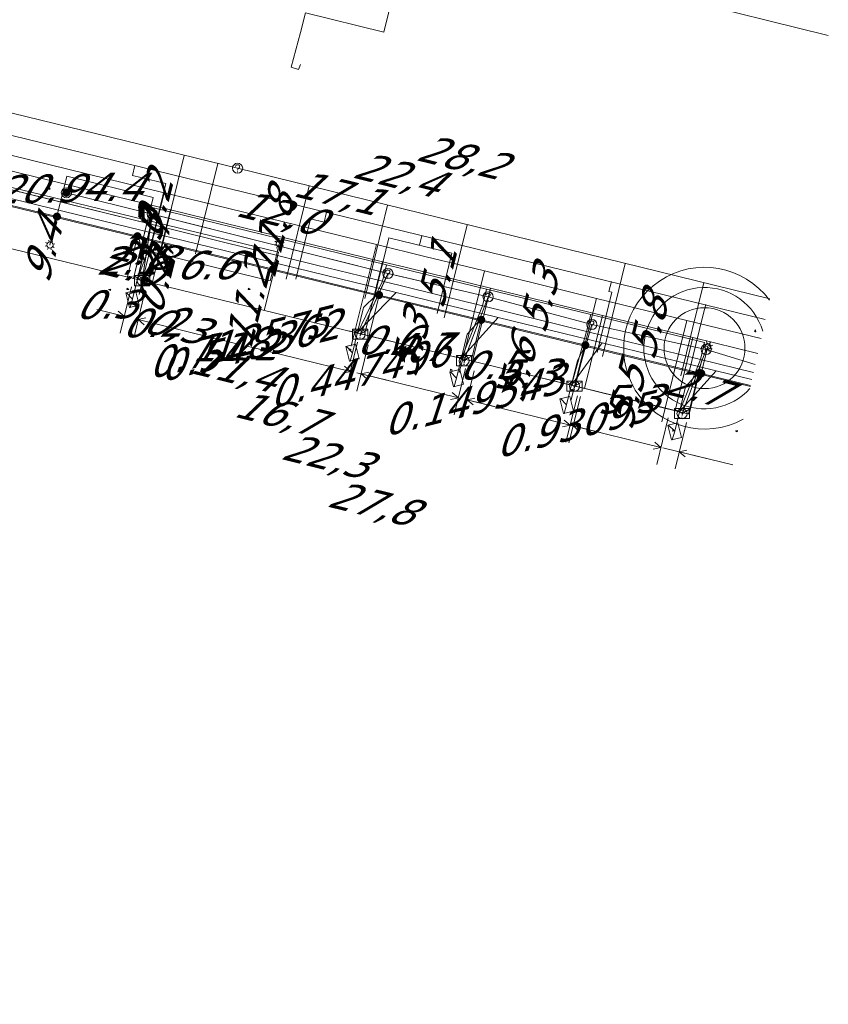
# Model space of a CAD drawing. Header units: metres. Extents: x 124576 to 133557, y 395865 to 402386.
# Tile 91 of 256: x 126280 to 126320, y 398417 to 398465. Entities that reach past the tile are written whole.
import ezdxf
from ezdxf.enums import TextEntityAlignment as Align

# ---------------------------------------------------------------- set-up
doc = ezdxf.new("R2010")
doc.units = ezdxf.units.M
doc.header["$MEASUREMENT"] = 0
for name, color, linetype, lineweight, true_color in [('LG_Datatransport_KPN_BV', 3, 'Continuous', 13, 0x00ff00), ('LG_Datatransport_Reggefiber_Operator_BV', 3, 'Continuous', 13, 0x00ff00), ('LG_Datatransport_Ziggo_BV', 3, 'Continuous', 13, 0x00ff00), ('LG_Laag_Spanning_Enexis_Netbeheer_BV', 7, 'Continuous', 13, 0x960000), ('LG_Midden_Spanning_Enexis_Netbeheer_BV', 7, 'Continuous', 13, 0xd20000), ('LG_Riool_Vrij_Verval_Gemeente_Tilburg_Ruimtelijke_Uitvoering', 7, 'Continuous', 13, 0xca00a0), ('LG_unet-4_Brabant_Water', 5, 'Continuous', 13, 0x0000ff), ('LG_warmte_Ennatuurlijk_BV', 7, 'Continuous', 13, 0x008080), ('MV_Datatransport_lijn', 3, 'Continuous', 0, 0x00ff00), ('MV_warmte_lijn', 7, 'Continuous', 0, 0x008080)]:
    doc.layers.add(name, color=color, linetype=linetype, lineweight=lineweight, true_color=true_color)
for name, color, linetype, lineweight in [('LG_Datatransport_P_KPN_BV', 7, 'Continuous', 0), ('LG_Laag_Spanning_P_Enexis_Netbeheer_BV', 7, 'Continuous', 0), ('LG_Laag_Spanning_P_Gemeente_Tilburg_Ruimtelijke_Uitvoering', 7, 'Continuous', 0), ('LG_Riool_Vrij_Verval_P_Gemeente_Tilburg_Ruimtelijke_Uitvoering', 7, 'Continuous', 0), ('MV_Datatransport', 7, 'Continuous', 0), ('MV_Laag_Spanning', 7, 'Continuous', 0), ('MV_Laag_Spanning_lijn', 7, 'Continuous', 0), ('MV_Laag_Spanning_pijl', 7, 'Continuous', 0), ('MV_Midden_Spanning', 7, 'Continuous', 0), ('MV_Midden_Spanning_pijl', 7, 'Continuous', 0), ('MV_unet-4', 7, 'Continuous', 0), ('MV_warmte', 7, 'Continuous', 0)]:
    doc.layers.add(name, color=color, linetype=linetype, lineweight=lineweight)
doc.styles.add('Klic_Annotatie', font='verdanai.ttf', dxfattribs={"oblique": 20, "height": 1.4})

# ---------------------------------------------------------------- blocks, each defined once
blk = doc.blocks.new('Mof')
at = {"layer": 'LG_Laag_Spanning_P_Enexis_Netbeheer_BV'}
h = blk.add_hatch(color=256, dxfattribs=at)
edge = h.paths.add_edge_path()
edge.add_arc((0, 0), 2, 0, 360)
blk = doc.blocks.new('DeliveryPoint')
at = {"layer": 'LG_Laag_Spanning_P_Enexis_Netbeheer_BV', "flags": 128}
blk.add_lwpolyline([(-3.75, -2.5), (3.75, -2.5), (3.75, 2.5), (-3.75, 2.5), (-3.75, -2.5)], close=True, dxfattribs=at)
blk.add_lwpolyline([(-3.75, 2.5), (-3.75, 2.16), (0, 0), (3.75, 2.16)], dxfattribs=at)
blk = doc.blocks.new('Streetlight')
at = {"layer": 'LG_Laag_Spanning_P_Enexis_Netbeheer_BV'}
for p, q in [((-1.77, 1.77), (-1.06, 1.06)), ((0, 2.5), (0, 1.5)), ((1.77, 1.77), (1.06, 1.06)), ((-1.06, -1.06), (-1.77, -1.77)), ((0, -1.5), (0, -2.5)), ((1.06, -1.06), (1.77, -1.77))]:
    blk.add_line(p, q, dxfattribs=at)
at = {"layer": 'LG_Laag_Spanning_P_Enexis_Netbeheer_BV', "flags": 128}
for points in [[(-2.5, 0), (-1.5, 0)], [(1.5, 0), (2.5, 0)]]:
    blk.add_lwpolyline(points, dxfattribs=at)
at = {"layer": 'LG_Laag_Spanning_P_Enexis_Netbeheer_BV'}
blk.add_circle((0, 0), 1.5, dxfattribs=at)
blk = doc.blocks.new('m_pijl')
at = {"layer": 'MV_Laag_Spanning_pijl'}
blk.add_hatch(color=7, dxfattribs=at).paths.add_polyline_path([(-1, -0.33), (-1, 0), (-1, 0.33), (0, 0)])
at = {"layer": 'MV_Laag_Spanning_pijl', "flags": 128}
blk.add_lwpolyline([(-1, 0), (-1, 0.33), (0, 0), (-1, -0.33), (-1, 0)], close=True, dxfattribs=at)
blk = doc.blocks.new('m_pijl_1')
at = {"layer": 'MV_Midden_Spanning_pijl'}
blk.add_hatch(color=7, dxfattribs=at).paths.add_polyline_path([(-1, -0.33), (-1, 0), (-1, 0.33), (0, 0)])
at = {"layer": 'MV_Midden_Spanning_pijl', "flags": 128}
blk.add_lwpolyline([(-1, 0), (-1, 0.33), (0, 0), (-1, -0.33), (-1, 0)], close=True, dxfattribs=at)
blk = doc.blocks.new('Onbekend_2')
at = {"layer": 'LG_Riool_Vrij_Verval_P_Gemeente_Tilburg_Ruimtelijke_Uitvoering'}
blk.add_hatch(color=256, dxfattribs=at).paths.add_polyline_path([(-0.25, -1.07, -0.262633), (0.23, 0.15), (0.59, 0.47, 0.379827), (0.7, 1.26), (0.69, 1.26, 0.228508), (-0.03, 1.53), (-0.03, 1.52, 0.459053), (-0.82, 0.79), (-1.29, 0.85, -0.414214), (-0.08, 2, -0.243799), (1.09, 1.52, -0.379827), (0.9, 0.11), (0.54, -0.2, 0.262633), (0.23, -1.08), (-0.17, -1.07)])
blk.add_circle((0, 0), 2.5, dxfattribs=at)
at = {"layer": 'LG_Riool_Vrij_Verval_P_Gemeente_Tilburg_Ruimtelijke_Uitvoering', "extrusion": (0, 0, -1)}
blk.add_solid([(0.34, -2.06), (-0.21, -2.06), (0.34, -1.51), (-0.21, -1.51)], dxfattribs=at)
blk = doc.blocks.new('Onbekend_3')
at = {"layer": 'LG_Datatransport_P_KPN_BV'}
blk.add_hatch(color=256, dxfattribs=at).paths.add_polyline_path([(-0.25, -1.07, -0.262633), (0.23, 0.15), (0.59, 0.47, 0.379827), (0.7, 1.26), (0.69, 1.26, 0.228508), (-0.03, 1.53), (-0.03, 1.52, 0.459053), (-0.82, 0.79), (-1.29, 0.85, -0.414214), (-0.08, 2, -0.243799), (1.09, 1.52, -0.379827), (0.9, 0.11), (0.54, -0.2, 0.262633), (0.23, -1.08), (-0.17, -1.07)])
blk.add_circle((0, 0), 2.5, dxfattribs=at)
at = {"layer": 'LG_Datatransport_P_KPN_BV', "extrusion": (0, 0, -1)}
blk.add_solid([(0.34, -2.06), (-0.21, -2.06), (0.34, -1.51), (-0.21, -1.51)], dxfattribs=at)
blk = doc.blocks.new('Mof_2')
at = {"layer": 'LG_Datatransport_P_KPN_BV'}
h = blk.add_hatch(color=256, dxfattribs=at)
edge = h.paths.add_edge_path()
edge.add_arc((0, 0), 2, 0, 360)
blk = doc.blocks.new('PuntVanLevering_1')
at = {"layer": 'LG_Datatransport_P_KPN_BV', "flags": 128}
blk.add_lwpolyline([(-3.75, -2.5), (3.75, -2.5), (3.75, 2.5), (-3.75, 2.5), (-3.75, -2.5)], close=True, dxfattribs=at)
blk.add_lwpolyline([(-3.75, 2.5), (-3.75, 2.16), (0, 0), (3.75, 2.16)], dxfattribs=at)

msp = doc.modelspace()

# ---------------------------------------------------------------- linework, layer by layer
at = {"layer": 'LG_Datatransport_KPN_BV'}
for p, q in [((126286.16, 398455.72), (126281.91, 398456.78)), ((126286.16, 398455.72), (126285.66, 398452.43)), ((126297.82, 398452.78), (126286.16, 398455.72)), ((126297.82, 398452.78), (126296.44, 398449.78)), ((126302.77, 398451.63), (126297.82, 398452.78)), ((126302.77, 398451.63), (126301.57, 398448.47)), ((126307.9, 398450.26), (126302.77, 398451.63)), ((126307.9, 398450.26), (126307.04, 398447.21)), ((126313.55, 398449.02), (126307.9, 398450.26)), ((126313.55, 398449.02), (126312.36, 398445.85)), ((126315.982, 398448.284), (126313.55, 398449.02))]:
    msp.add_line(p, q, dxfattribs=at)
at = {"layer": 'LG_Datatransport_Reggefiber_Operator_BV'}
for p, q in [((126281.907, 398456.78), (126286.162, 398455.72)), ((126285.661, 398452.434), (126286.162, 398455.72)), ((126286.162, 398455.72), (126297.815, 398452.784)), ((126296.449, 398449.801), (126297.815, 398452.784)), ((126297.815, 398452.784), (126302.765, 398451.627)), ((126301.601, 398448.542), (126302.765, 398451.627)), ((126302.765, 398451.627), (126307.901, 398450.255)), ((126307.042, 398447.214), (126307.901, 398450.255)), ((126307.901, 398450.255), (126313.549, 398449.022)), ((126312.384, 398445.911), (126313.549, 398449.022)), ((126313.549, 398449.022), (126315.982, 398448.286)), ((126307, 398447.2), (126307.042, 398447.214))]:
    msp.add_line(p, q, dxfattribs=at)
at = {"layer": 'LG_Datatransport_Ziggo_BV'}
for p, q in [((126275.082, 398457.93), (126286.082, 398455.22)), ((126285.42, 398452.493), (126286.082, 398455.22)), ((126286.082, 398455.22), (126294.28, 398453.201)), ((126294.28, 398453.201), (126297.54, 398452.398)), ((126296.301, 398449.837), (126297.54, 398452.398)), ((126297.54, 398452.398), (126302.492, 398451.178)), ((126301.45, 398448.581), (126302.492, 398451.178)), ((126302.492, 398451.178), (126307.638, 398449.911)), ((126306.89, 398447.253), (126307.638, 398449.911)), ((126307.638, 398449.911), (126313.27, 398448.524)), ((126312.233, 398445.949), (126313.27, 398448.524)), ((126313.27, 398448.524), (126315.892, 398447.878))]:
    msp.add_line(p, q, dxfattribs=at)
at = {"layer": 'LG_Datatransport_Ziggo_BV', "flags": 128}
for points in [[(126212.78, 398473.992), (126212.615, 398473.317), (126224.427, 398470.407), (126232.292, 398468.47), (126275.082, 398457.93), (126286.082, 398455.22), (126294.28, 398453.201), (126297.54, 398452.398), (126302.492, 398451.178), (126307.638, 398449.911), (126313.27, 398448.524), (126315.892, 398447.878)], [(126197.291, 398416.627), (126197.526, 398417.501), (126198.281, 398420.305), (126200.119, 398427.88), (126201.769, 398434.683), (126203.419, 398441.486), (126205.305, 398449.261), (126208.133, 398460.923), (126210.915, 398472.395), (126211.222, 398473.66), (126211.707, 398473.541), (126212.615, 398473.317), (126224.427, 398470.407), (126232.292, 398468.47), (126275.082, 398457.93), (126286.082, 398455.22), (126294.28, 398453.201), (126297.54, 398452.398), (126302.492, 398451.178), (126307.638, 398449.911), (126313.27, 398448.524), (126315.892, 398447.878)], [(126285.42, 398452.493), (126286.082, 398455.22), (126294.28, 398453.201), (126297.54, 398452.398), (126302.492, 398451.178), (126307.638, 398449.911), (126313.27, 398448.524), (126315.892, 398447.878)], [(126296.301, 398449.837), (126297.54, 398452.398), (126302.492, 398451.178), (126307.638, 398449.911), (126313.27, 398448.524), (126315.892, 398447.878)], [(126301.45, 398448.581), (126302.492, 398451.178), (126307.638, 398449.911), (126313.27, 398448.524), (126315.892, 398447.878)], [(126306.89, 398447.253), (126307.638, 398449.911), (126313.27, 398448.524), (126315.892, 398447.878)], [(126312.233, 398445.949), (126313.27, 398448.524), (126315.892, 398447.878)]]:
    msp.add_lwpolyline(points, dxfattribs=at)
at = {"layer": 'LG_Laag_Spanning_Enexis_Netbeheer_BV'}
for p, q in [((126281.442, 398455.599), (126281.099, 398454.192)), ((126292.13, 398452.996), (126292.437, 398454.259)), ((126313.311, 398447.839), (126313.635, 398449.171))]:
    msp.add_line(p, q, dxfattribs=at)
at = {"layer": 'LG_Laag_Spanning_Enexis_Netbeheer_BV', "flags": 128}
for points in [[(126273.169, 398432.216), (126271.435, 398432.597), (126270.994, 398432.91), (126270.908, 398433.444), (126271.05, 398434.031), (126271.167, 398434.518), (126274.8, 398449.591), (126275.871, 398454.034), (126276.362, 398456.071), (126276.372, 398456.112), (126276.688, 398456.545), (126277.218, 398456.628), (126281.442, 398455.599), (126285.426, 398454.629), (126292.13, 398452.996), (126297.376, 398451.719), (126302.429, 398450.489), (126307.578, 398449.235), (126313.214, 398447.863), (126313.311, 398447.839), (126315.751, 398447.245)], [(126315.751, 398447.245), (126313.311, 398447.839), (126313.214, 398447.863), (126307.578, 398449.235), (126302.429, 398450.489), (126297.376, 398451.719), (126292.13, 398452.996), (126285.426, 398454.629), (126281.442, 398455.599), (126277.218, 398456.628), (126276.688, 398456.545), (126276.372, 398456.112), (126276.362, 398456.071), (126275.871, 398454.034), (126274.8, 398449.591), (126271.167, 398434.518), (126271.05, 398434.031), (126270.908, 398433.444), (126270.994, 398432.91), (126271.435, 398432.597), (126273.169, 398432.216)], [(126315.751, 398447.245), (126313.311, 398447.839), (126313.214, 398447.863), (126307.578, 398449.235), (126302.429, 398450.489), (126297.376, 398451.719), (126292.13, 398452.996), (126285.426, 398454.629), (126281.442, 398455.599), (126277.218, 398456.628), (126276.688, 398456.545), (126276.372, 398456.112), (126276.362, 398456.071), (126275.871, 398454.034), (126274.8, 398449.591), (126271.167, 398434.518), (126271.05, 398434.031), (126270.908, 398433.444), (126270.994, 398432.91), (126271.435, 398432.597), (126273.169, 398432.216)], [(126315.751, 398447.245), (126313.311, 398447.839), (126313.214, 398447.863), (126307.578, 398449.235), (126302.429, 398450.489), (126297.376, 398451.719), (126292.13, 398452.996), (126285.426, 398454.629), (126281.442, 398455.599), (126277.218, 398456.628), (126276.688, 398456.545), (126276.372, 398456.112)], [(126285.426, 398454.629), (126285.502, 398454.54), (126285.707, 398453.673), (126285.184, 398451.521)], [(126297.376, 398451.719), (126297.217, 398451.687), (126296.609, 398451.103), (126296.064, 398448.865)], [(126302.429, 398450.489), (126302.325, 398450.448), (126301.741, 398449.779), (126301.213, 398447.608)], [(126307.578, 398449.235), (126307.187, 398448.472), (126306.653, 398446.28)], [(126313.214, 398447.863), (126313.124, 398447.832), (126312.534, 398447.183), (126311.997, 398444.976)]]:
    msp.add_lwpolyline(points, dxfattribs=at)
at = {"layer": 'LG_Laag_Spanning_P_Gemeente_Tilburg_Ruimtelijke_Uitvoering'}
msp.add_circle((126313.472, 398449.089), 2, dxfattribs=at)
for radius, start, end in [(4, 36.4715, 298.4946), (3, 16.4442, 318.5219)]:
    msp.add_arc((126313.472, 398449.089), radius, start, end, dxfattribs=at)
at = {"layer": 'LG_Midden_Spanning_Enexis_Netbeheer_BV', "flags": 128}
for points in [[(126274.603, 398429.593), (126274.163, 398429.736), (126273.251, 398430.327), (126272.749, 398430.794), (126272.023, 398431.65), (126271.64, 398432.198), (126271.367, 398432.806), (126271.364, 398432.814), (126271.237, 398433.322), (126271.194, 398433.843), (126271.194, 398433.882), (126271.204, 398434.193), (126271.239, 398434.501), (126271.289, 398434.81), (126276.42, 398456.1), (126276.71, 398456.5), (126277.197, 398456.581), (126277.202, 398456.58), (126277.206, 398456.579), (126315.741, 398447.196)], [(126315.741, 398447.196), (126277.206, 398456.579), (126277.202, 398456.58), (126277.197, 398456.581), (126276.71, 398456.5), (126276.42, 398456.1), (126271.289, 398434.81), (126271.239, 398434.501), (126271.204, 398434.193), (126271.194, 398433.882), (126271.194, 398433.843), (126271.237, 398433.322), (126271.364, 398432.814), (126271.367, 398432.806), (126271.64, 398432.198), (126272.023, 398431.65), (126272.749, 398430.794), (126273.265, 398430.185), (126273.617, 398429.828)], [(126315.741, 398447.196), (126277.206, 398456.579), (126277.202, 398456.58), (126277.197, 398456.581), (126276.71, 398456.5), (126276.42, 398456.1), (126271.289, 398434.81), (126271.239, 398434.501), (126271.204, 398434.193), (126271.194, 398433.882), (126271.194, 398433.843), (126271.237, 398433.322), (126271.364, 398432.814), (126271.367, 398432.806), (126271.64, 398432.198), (126272.023, 398431.65), (126272.749, 398430.794)]]:
    msp.add_lwpolyline(points, dxfattribs=at)
at = {"layer": 'LG_Riool_Vrij_Verval_Gemeente_Tilburg_Ruimtelijke_Uitvoering'}
for p, q in [((126246.28, 398468.75), (126290.38, 398457.99)), ((126308.28, 398467.37), (126319.594, 398464.554)), ((126275.98, 398460.4), (126316.475, 398450.506)), ((126287.729, 398458.624), (126286.643, 398454.154)), ((126285.304, 398458.12), (126285.186, 398457.634)), ((126289.396, 398458.22), (126288.302, 398453.753)), ((126290.38, 398457.99), (126316.704, 398451.536)), ((126286.837, 398457.232), (126285.186, 398457.634)), ((126286.837, 398457.232), (126286.111, 398454.249)), ((126293.913, 398457.114), (126292.783, 398452.5)), ((126297.798, 398456.162), (126296.668, 398451.549)), ((126293.979, 398455.493), (126293.253, 398452.51)), ((126294.656, 398455.328), (126293.979, 398455.493)), ((126294.775, 398455.814), (126294.656, 398455.328)), ((126301.732, 398455.198), (126300.602, 398450.585)), ((126297.865, 398454.547), (126297.139, 398451.564)), ((126300.974, 398453.79), (126297.865, 398454.547)), ((126299.49, 398454.666), (126299.371, 398454.18)), ((126300.974, 398453.79), (126300.248, 398450.807)), ((126309.55, 398453.283), (126308.42, 398448.669)), ((126308.866, 398452.383), (126308.747, 398451.898)), ((126313.436, 398452.331), (126312.305, 398447.717)), ((126308.893, 398451.862), (126308.167, 398448.879)), ((126308.747, 398451.898), (126308.893, 398451.862)), ((126313.529, 398451.248), (126313.411, 398450.762)), ((126313.411, 398450.762), (126312.685, 398447.779))]:
    msp.add_line(p, q, dxfattribs=at)
at = {"layer": 'LG_Riool_Vrij_Verval_Gemeente_Tilburg_Ruimtelijke_Uitvoering', "flags": 128}
for points in [[(126299.032, 398470.506), (126297.616, 398464.723), (126293.731, 398465.675), (126293.493, 398464.704)], [(126293.493, 398464.704), (126293.02, 398462.984), (126293.397, 398462.875), (126293.497, 398463.128)]]:
    msp.add_lwpolyline(points, dxfattribs=at)
at = {"layer": 'LG_unet-4_Brabant_Water'}
for p, q in [((126285.41, 398452.49), (126286.27, 398454.76)), ((126296.3, 398449.84), (126298.22, 398451.84)), ((126301.44, 398448.58), (126303.27, 398450.61)), ((126306.89, 398447.26), (126308.41, 398449.35)), ((126312.23, 398445.95), (126314.05, 398447.97))]:
    msp.add_line(p, q, dxfattribs=at)
at = {"layer": 'LG_unet-4_Brabant_Water', "flags": 128}
msp.add_lwpolyline([(126315.817, 398447.54), (126314.05, 398447.97), (126308.41, 398449.35), (126303.27, 398450.61), (126298.22, 398451.84), (126286.27, 398454.76), (126267.77, 398459.26), (126239.82, 398466.18), (126212.18, 398472.97)], dxfattribs=at)
at = {"layer": 'LG_warmte_Ennatuurlijk_BV'}
for p, q in [((126286.753, 398456.78), (126285.676, 398452.431)), ((126287.058, 398455.934), (126286.161, 398452.311)), ((126297.244, 398454.214), (126296.168, 398449.87)), ((126297.549, 398453.368), (126296.653, 398449.75)), ((126285.384, 398452.503), (126285.967, 398452.359)), ((126302.586, 398452.908), (126301.511, 398448.566)), ((126285.507, 398451.752), (126285.676, 398452.431)), ((126302.892, 398452.062), (126301.996, 398448.445)), ((126308.123, 398451.554), (126307.048, 398447.214)), ((126308.429, 398450.708), (126307.533, 398447.094)), ((126312.59, 398450.462), (126311.531, 398446.119)), ((126295.876, 398449.942), (126296.459, 398449.798)), ((126295.999, 398449.191), (126296.168, 398449.87)), ((126312.898, 398449.615), (126312.016, 398446)), ((126301.22, 398448.638), (126301.802, 398448.493)), ((126301.342, 398447.886), (126301.511, 398448.566)), ((126306.757, 398447.286), (126307.339, 398447.142)), ((126306.879, 398446.534), (126307.048, 398447.214)), ((126311.239, 398446.19), (126311.822, 398446.048)), ((126311.364, 398445.439), (126311.531, 398446.119))]:
    msp.add_line(p, q, dxfattribs=at)
at = {"layer": 'LG_warmte_Ennatuurlijk_BV', "flags": 128}
for points in [[(126316.266, 398449.563), (126312.59, 398450.462), (126308.123, 398451.554), (126302.586, 398452.908), (126299.645, 398453.627), (126297.244, 398454.214), (126287.988, 398456.478), (126286.753, 398456.78), (126276.332, 398459.328), (126264.675, 398462.178), (126253.018, 398465.028)], [(126316.104, 398448.832), (126312.898, 398449.615), (126310.396, 398450.227), (126308.429, 398450.708), (126302.892, 398452.062), (126298.74, 398453.077), (126297.549, 398453.368), (126287.058, 398455.934), (126275.427, 398458.778), (126263.77, 398461.628), (126252.113, 398464.478)]]:
    msp.add_lwpolyline(points, dxfattribs=at)
at = {"layer": 'MV_Datatransport_lijn'}
for p, q in [((126285.89, 398455.267), (126286.086, 398456.07)), ((126286.28, 398456.022), (126286.082, 398455.22)), ((126286.086, 398456.07), (126286.28, 398456.022)), ((126286.28, 398456.022), (126297.743, 398453.22)), ((126285.226, 398452.54), (126285.89, 398455.267)), ((126297.743, 398453.22), (126297.54, 398452.398)), ((126297.743, 398453.22), (126302.697, 398452.009)), ((126285.226, 398452.54), (126285.42, 398452.493)), ((126285.42, 398452.493), (126296.301, 398449.837)), ((126302.697, 398452.009), (126302.492, 398451.178)), ((126302.697, 398452.009), (126307.845, 398450.75)), ((126307.845, 398450.75), (126307.638, 398449.911)), ((126307.845, 398450.75), (126313.479, 398449.373)), ((126296.301, 398449.837), (126301.45, 398448.581)), ((126313.479, 398449.373), (126313.27, 398448.524)), ((126301.45, 398448.581), (126306.89, 398447.253)), ((126312.678, 398445.839), (126313.333, 398448.508)), ((126306.89, 398447.253), (126312.233, 398445.949))]:
    msp.add_line(p, q, dxfattribs=at)
at = {"layer": 'MV_Laag_Spanning_lijn'}
for p, q in [((126281.927, 398457.592), (126281.442, 398455.599)), ((126286.201, 398456.547), (126285.226, 398452.54)), ((126284.934, 398452.611), (126285.426, 398454.629)), ((126285.577, 398453.985), (126285.226, 398452.54)), ((126292.403, 398453.832), (126292.196, 398452.981)), ((126292.196, 398452.981), (126291.7, 398450.96)), ((126291.99, 398452.42), (126292.13, 398452.996)), ((126296.882, 398449.695), (126297.376, 398451.719)), ((126301.934, 398448.462), (126302.429, 398450.489)), ((126307.082, 398447.205), (126307.578, 398449.235)), ((126312.718, 398445.829), (126313.214, 398447.863))]:
    msp.add_line(p, q, dxfattribs=at)
at = {"layer": 'MV_Laag_Spanning_pijl'}
for p, q in [((126292.403, 398453.832), (126272.097, 398458.776)), ((126286.201, 398456.547), (126281.927, 398457.592)), ((126285.226, 398452.54), (126285.717, 398454.559)), ((126285.577, 398453.985), (126291.99, 398452.42)), ((126285.226, 398452.54), (126284.934, 398452.611)), ((126285.226, 398452.54), (126285.42, 398452.493)), ((126285.42, 398452.493), (126296.301, 398449.837)), ((126296.301, 398449.837), (126296.882, 398449.695)), ((126296.882, 398449.695), (126301.449, 398448.58)), ((126301.449, 398448.58), (126301.934, 398448.462)), ((126301.934, 398448.462), (126307.082, 398447.205)), ((126307.082, 398447.205), (126312.233, 398445.947)), ((126312.233, 398445.947), (126312.718, 398445.829))]:
    msp.add_line(p, q, dxfattribs=at)
at = {"layer": 'MV_Midden_Spanning_pijl'}
for q in [(126276.099, 398454.767), (126285.705, 398454.51)]:
    msp.add_line((126285.226, 398452.54), q, dxfattribs=at)
at = {"layer": 'MV_warmte_lijn'}
for p, q in [((126285.123, 398452.117), (126284.563, 398449.826)), ((126285.815, 398451.948), (126285.256, 398449.657)), ((126284.77, 398450.671), (126283.418, 398451.001)), ((126284.77, 398450.671), (126284.39, 398450.585)), ((126284.77, 398450.671), (126284.473, 398450.923)), ((126285.462, 398450.502), (126285.841, 398450.589)), ((126285.462, 398450.502), (126285.759, 398450.251)), ((126285.462, 398450.502), (126290.276, 398449.327)), ((126295.955, 398447.942), (126290.859, 398449.184)), ((126296.307, 398449.387), (126295.749, 398447.097)), ((126296.84, 398449.257), (126296.282, 398446.967)), ((126295.955, 398447.942), (126295.658, 398448.193)), ((126301.65, 398448.083), (126301.089, 398445.792)), ((126295.955, 398447.942), (126295.576, 398447.855)), ((126301.296, 398446.637), (126296.271, 398447.868)), ((126296.488, 398447.812), (126296.867, 398447.899)), ((126296.488, 398447.812), (126296.785, 398447.561)), ((126296.488, 398447.812), (126297.84, 398447.483)), ((126302.084, 398447.976), (126301.523, 398445.686)), ((126301.296, 398446.637), (126300.916, 398446.551)), ((126301.296, 398446.637), (126300.999, 398446.889)), ((126301.73, 398446.531), (126302.11, 398446.617)), ((126307.187, 398446.731), (126306.621, 398444.434)), ((126307.332, 398446.696), (126306.767, 398444.399)), ((126301.73, 398446.531), (126302.027, 398446.279)), ((126301.73, 398446.531), (126303.082, 398446.2)), ((126306.829, 398445.279), (126301.912, 398446.489)), ((126306.829, 398445.279), (126306.45, 398445.193)), ((126306.829, 398445.279), (126306.533, 398445.531)), ((126311.315, 398444.18), (126306.871, 398445.265)), ((126306.975, 398445.243), (126307.354, 398445.329)), ((126306.975, 398445.243), (126307.271, 398444.991)), ((126306.975, 398445.243), (126308.326, 398444.911)), ((126311.67, 398445.637), (126311.109, 398443.335)), ((126312.575, 398445.416), (126312.013, 398443.114)), ((126311.315, 398444.18), (126310.936, 398444.094)), ((126311.315, 398444.18), (126311.018, 398444.432)), ((126314.878, 398443.31), (126311.404, 398444.159)), ((126312.219, 398443.96), (126312.599, 398444.046)), ((126312.219, 398443.96), (126312.516, 398443.708)), ((126312.219, 398443.96), (126313.572, 398443.63))]:
    msp.add_line(p, q, dxfattribs=at)

# ---------------------------------------------------------------- block references
at = {"layer": 'LG_Datatransport_P_KPN_BV', "xscale": 0.1, "yscale": 0.1, "zscale": 0.1}
for name, p in [('Onbekend_3', (126281.91, 398456.78)), ('Mof_2', (126281.907, 398456.78)), ('Onbekend_3', (126286.16, 398455.72)), ('Onbekend_3', (126286.162, 398455.72)), ('Onbekend_3', (126297.81, 398452.78)), ('Onbekend_3', (126297.815, 398452.784)), ('PuntVanLevering_1', (126285.66, 398452.428)), ('Onbekend_3', (126285.66, 398452.43)), ('Onbekend_3', (126302.765, 398451.627)), ('Onbekend_3', (126302.77, 398451.63)), ('PuntVanLevering_1', (126296.439, 398449.779)), ('Onbekend_3', (126296.44, 398449.78)), ('Onbekend_3', (126307.9, 398450.26)), ('Onbekend_3', (126307.901, 398450.255)), ('Onbekend_3', (126313.549, 398449.022)), ('Onbekend_3', (126313.55, 398449.02)), ('PuntVanLevering_1', (126301.575, 398448.473)), ('Onbekend_3', (126301.58, 398448.47)), ('PuntVanLevering_1', (126307.042, 398447.214)), ('Onbekend_3', (126307.04, 398447.21)), ('PuntVanLevering_1', (126312.362, 398445.854)), ('Onbekend_3', (126312.36, 398445.85))]:
    msp.add_blockref(name, p, dxfattribs=at)
at = {"layer": 'LG_Laag_Spanning_P_Enexis_Netbeheer_BV', "xscale": 0.1, "yscale": 0.1, "zscale": 0.1}
for p in [(126281.442, 398455.599), (126285.426, 398454.629), (126292.13, 398452.996), (126297.376, 398451.719), (126302.429, 398450.489), (126307.578, 398449.235), (126313.214, 398447.863), (126313.311, 398447.839)]:
    msp.add_blockref('Mof', p, dxfattribs=at)
for name, p, rotation in [('Streetlight', (126281.099, 398454.192), 104), ('Streetlight', (126292.437, 398454.259), 284), ('DeliveryPoint', (126285.184, 398451.521), 104), ('DeliveryPoint', (126296.064, 398448.865), 104), ('Streetlight', (126313.635, 398449.171), 284), ('DeliveryPoint', (126301.213, 398447.608), 104), ('DeliveryPoint', (126306.653, 398446.28), 104), ('DeliveryPoint', (126311.997, 398444.976), 104)]:
    msp.add_blockref(name, p, dxfattribs=dict(at, rotation=rotation))
at = {"layer": 'LG_Riool_Vrij_Verval_P_Gemeente_Tilburg_Ruimtelijke_Uitvoering', "xscale": 0.1, "yscale": 0.1, "zscale": 0.1}
msp.add_blockref('Onbekend_2', (126290.38, 398457.99), dxfattribs=at)
at = {"layer": 'MV_Laag_Spanning_pijl', "xscale": 0.1, "yscale": 0.1, "zscale": 0.1}
for p, rotation in [((126281, 398457), 166), ((126285, 398454), 76), ((126284, 398452), 166), ((126285, 398452), 347), ((126291, 398452), 347), ((126316, 398450), 76), ((126296, 398449), 347), ((126296, 398449), 347), ((126301, 398448), 347), ((126301, 398448), 347), ((126307, 398447), 347), ((126312, 398445), 347), ((126312, 398445), 347), ((126315, 398445), 166)]:
    msp.add_blockref('m_pijl', p, dxfattribs=dict(at, rotation=rotation))
at = {"layer": 'MV_Midden_Spanning_pijl', "xscale": 0.1, "yscale": 0.1, "zscale": 0.1, "rotation": 76}
msp.add_blockref('m_pijl_1', (126285, 398454), dxfattribs=at)

# ---------------------------------------------------------------- texts
at = {"layer": 'MV_Datatransport', "style": 'Klic_Annotatie', "oblique": 20}
for s, rotation, p in [('28,2', 346.3, (126301.371, 398458.582)), ('22,4', 345.9, (126298.226, 398457.709)), ('17,1', 346.2, (126295.238, 398456.814)), ('0.2', 76, (126286.183, 398456.046)), ('12,0', 345.9, (126292.394, 398455.826)), ('11.8', 76, (126292.012, 398454.621)), ('3,3', 75.9, (126285.775, 398454.116)), ('2.8', 346, (126285.558, 398453.904)), ('0.2', 76, (126286.291, 398452.268)), ('5.1', 76, (126300.22, 398452.615)), ('11.2', 76, (126290.861, 398451.165)), ('5.3', 76, (126305.271, 398451.38)), ('0,3', 347.1, (126287.214, 398450.241)), ('5.8', 76, (126310.662, 398450.062)), ('5.3', 76, (126298.876, 398449.209)), ('11,4', 346.2, (126290.149, 398448.06)), ('5.6', 76, (126304.17, 398447.917)), ('2.7', 346, (126313.006, 398447.174)), ('5.5', 76, (126309.562, 398446.601)), ('16,7', 345.9, (126292.319, 398445.889)), ('22,3', 345.9, (126294.686, 398443.787)), ('27,8', 346.2, (126296.97, 398441.444))]:
    msp.add_text(s, height=1.4, rotation=rotation, dxfattribs=at).set_placement(p, align=Align.MIDDLE_CENTER)
at = {"layer": 'MV_Laag_Spanning', "style": 'Klic_Annotatie', "oblique": 20}
for s, p in [('20.9', (126280.436, 398456.975)), ('0.3', (126283.82, 398451.251)), ('0.2', (126286.123, 398450.341)), ('0.6', (126297.702, 398449.495)), ('11.2', (126290.187, 398449.163)), ('4.7', (126299.166, 398449.138)), ('0.5', (126302.773, 398448.257)), ('5.3', (126304.508, 398447.834)), ('5.3', (126309.658, 398446.576))]:
    msp.add_text(s, height=1.4, rotation=1, dxfattribs=at).set_placement(p, align=Align.MIDDLE_CENTER)
for s, p in [('4.4', (126284.064, 398457.07)), ('2.1', (126284.872, 398453.423)), ('6.6', (126288.784, 398453.203))]:
    msp.add_text(s, height=1.4, dxfattribs=at).set_placement(p, align=Align.MIDDLE_CENTER)
at = {"layer": 'MV_Midden_Spanning', "style": 'Klic_Annotatie', "oblique": 20}
for s, rotation, p in [('9.4', 76, (126280.71, 398453.848)), ('2.0', 346, (126285.069, 398453.128))]:
    msp.add_text(s, height=1.4, rotation=rotation, dxfattribs=at).set_placement(p, align=Align.MIDDLE_CENTER)
at = {"layer": 'MV_unet-4', "style": 'Klic_Annotatie', "oblique": 20}
msp.add_text('2,7', height=1.4, rotation=88.7, dxfattribs=at).set_placement((126286.28, 398454.03), align=Align.MIDDLE_CENTER)
at = {"layer": 'MV_warmte', "style": 'Klic_Annotatie', "oblique": 20}
for s, p in [('0.712575', (126290.276, 398449.327)), ('0.548362', (126290.859, 398449.184)), ('0.447496', (126296.271, 398447.868)), ('0.149543', (126301.912, 398446.489)), ('0.93095', (126306.871, 398445.265))]:
    msp.add_text(s, height=1.4, rotation=14, dxfattribs=at).set_placement(p, align=Align.MIDDLE_CENTER)

doc.saveas('drawing.dxf')
